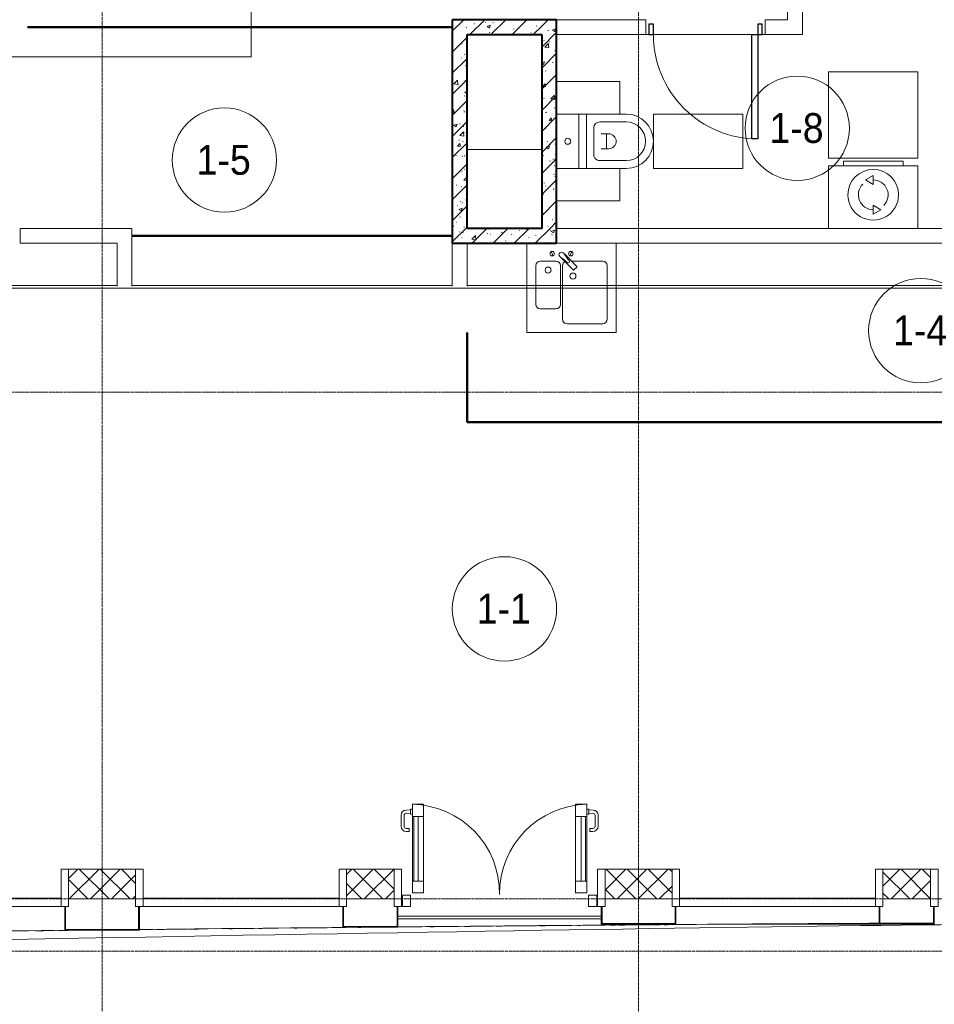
# Model space of a CAD drawing. Header units: millimetres. Extents: x 5617 to 106320, y 7718 to 217672.
# Tile 34 of 44: x 64234 to 70372, y 59193 to 65800. Entities that reach past the tile are written whole.
import ezdxf

# ---------------------------------------------------------------- set-up
doc = ezdxf.new("R2010")
doc.units = ezdxf.units.MM
doc.linetypes.add('ADSK_Линия сетки', pattern=[25, 20, -2.5, 0, -2.5])
doc.linetypes.add('Линия сетки', pattern=[25, 20, -2.5, 0, -2.5])
for name, color, linetype, lineweight in [('Двери', 7, 'Continuous', 18), ('Импосты витража', 7, 'Continuous', 18), ('Каркас_Импост', 7, 'Continuous', 30), ('Колонны', 7, 'Continuous', 18), ('Марки помещений', 7, 'Continuous', 20), ('Мебель', 7, 'Continuous', 18), ('Ограждение', 7, 'Continuous', 18), ('Оси', 7, 'Continuous', 9), ('Панели витража', 7, 'Continuous', 18), ('Перекрытия', 7, 'Continuous', 18), ('Поручни', 7, 'Continuous', 18), ('Сантехнические приборы', 7, 'Continuous', 18), ('Стены', 7, 'Continuous', 18), ('Стены разрез', 7, 'Continuous', 40), ('Стены штриховка', 7, 'Continuous', 40), ('Форма', 7, 'Continuous', 18), ('Формообразующий элемент-перекрытие', 7, 'Continuous', 18), ('Электрооборудование', 7, 'Continuous', 18)]:
    doc.layers.add(name, color=color, linetype=linetype, lineweight=lineweight)
doc.styles.add('Arial_4', font='arial.ttf', dxfattribs={"width": 0.9, "height": 200})
pattern_1 = [(50, (0, 0), (218.62117, -19.1268), [22.86, -251.46]), (355, (0, 0), (-42.2919, 229.2684), [18.288, -201.168]), (100.451, (18.22, -1.6), (176.3311, 210.13963), [19.428, -213.708]), (46.184, (0, 60.96), (325.29495, -50.4516), [34.29, -377.19]), (96.636, (27.1, 56.76), (284.883, 296.9127), [29.142, -320.562]), (351.184, (0, 60.96), (284.8858, 296.9107), [27.432, -301.752]), (21, (30.48, 45.72), (181.93753, -122.71832), [22.86, -251.46]), (326, (30.48, 45.72), (74.1622, 221.0262), [18.288, -201.168]), (71.451, (45.64, 35.5), (256.10035, 98.30526), [19.428, -213.708]), (37.5, (0, 0), (3.70639, 101.465895), [3.353, -195.377, 3.353, -200.863, -201.93]), (37.5, (0, 0), (3.70639, 101.465895), [-402.946, 3.353, -198.577]), (7.5, (0, 0), (80.18358, 120.21653), [3.353, -113.081, 3.353, -190.805, -76.962]), (7.5, (0, 0), (80.18358, 120.21653), [-310.591, 3.353, -73.609]), (327.5, (-67.97, 0), (162.70865, -6.87497), [3.353, -72.847, 3.353, -234.391, -315.468]), (327.5, (-67.97, 0), (162.70865, -6.87497), [-313.944, 3.353, -312.115]), (317.5, (-98.45, 0), (177.75468, 30.51183), [3.353, -95.707, 3.353, -154.534, -224.028]), (317.5, (-98.45, 0), (177.75468, 30.51183), [-256.946, 3.353, -220.675])]
pattern_2 = [(45, (0, 0), (-70.71068, 70.71068), [])]
pattern_3 = [(45, (0, 0), (-70.71068, 70.71068), []), (135, (0, 0), (-70.71068, -70.71068), [])]

# ---------------------------------------------------------------- blocks, each defined once
blk = doc.blocks.new('MR_Зона обслуживания - MR_Зона обслуживания-V2-МКСС_K1_L21_67_500_')
at = {"layer": 'Мебель', "color": 254, "lineweight": 9, "true_color": 0xcccccc}
for p, q in [((182.5, 600), (-182.5, 600)), ((-182.5, 600), (-182.5, 0)), ((182.5, 0), (182.5, 600)), ((-182.5, 0), (182.5, 0))]:
    blk.add_line(p, q, dxfattribs=at)
blk = doc.blocks.new('MR_Зона обслуживания - MR_Зона обслуживания-2560084-МКСС_K1_L21_67_500_')
at = {"layer": 'Мебель', "color": 254, "lineweight": 9, "true_color": 0xcccccc}
for p, q in [((108.75, 425), (-108.75, 425)), ((-108.75, 425), (-108.75, 0)), ((108.75, 0), (108.75, 425))]:
    blk.add_line(p, q, dxfattribs=at)
blk = doc.blocks.new('MR_Зона обслуживания - MR_Зона обслуживания-2560093-МКСС_K1_L21_67_500_')
at = {"layer": 'Мебель', "color": 254, "lineweight": 9, "true_color": 0xcccccc}
for p, q in [((300, 0), (-300, 0)), ((-300, 0), (-300, -580)), ((300, -580), (300, 0)), ((-300, -580), (300, -580))]:
    blk.add_line(p, q, dxfattribs=at)
blk = doc.blocks.new('A_DOR_Door - Вн_3_Одинарная_800x2100-2943060-МКСС_K1_L21_67_500_')
at = {"layer": 'Двери', "color": 254, "lineweight": 30, "true_color": 0xcccccc}
for p, q in [((-350, 50), (-350, 750)), ((-350, 750), (-310, 750)), ((-350, 50), (-350, 750)), ((-310, 750), (-310, 50)), ((-380, 50), (-380, -20)), ((-350, 50), (-380, 50)), ((-310, 50), (-350, 50)), ((-350, -20), (-350, 50)), ((380, 50), (350, 50)), ((350, 50), (350, -20)), ((380, -20), (380, 50)), ((-380, -20), (-350, -20)), ((350, -20), (380, -20))]:
    blk.add_line(p, q, dxfattribs=at)
at = {"layer": 'Двери', "color": 254, "lineweight": 9, "true_color": 0xe5e5e5}
blk.add_arc((-350, 50), 700, 360, 90, dxfattribs=at)
blk = doc.blocks.new('MR_Унитаз напольный - Санузел с ванной-2560082-МКСС_K1_L21_67_500_')
at = {"layer": 'Сантехнические приборы', "color": 253, "true_color": 0xaaaaaa}
for p, q in [((-182.5, 0), (-182.5, 267.5)), ((-130, 267.5), (-130, 90)), ((130, 90), (130, 267.5)), ((182.5, 267.5), (182.5, 0)), ((-50, 150), (-50, 100)), ((-50, 135), (50, 135)), ((50, 100), (50, 150)), ((182.5, 0), (-182.5, 0)), ((-182.5, -50), (-182.5, 0)), ((-182.5, 0), (182.5, 0)), ((-90, 50), (90, 50)), ((182.5, 0), (182.5, -50)), ((-182.5, -50), (182.5, -50)), ((-182.5, -200), (-182.5, -50)), ((182.5, -50), (-182.5, -50)), ((182.5, -50), (182.5, -200)), ((182.5, -200), (-182.5, -200))]:
    blk.add_line(p, q, dxfattribs=at)
for centre, radius, start, end in [((0, 267.5), 182.5, 0, 180), ((0, 267.5), 130, 360, 180), ((0, 150), 50, 360, 180), ((-90, 90), 40, 180, 270), ((90, 90), 40, 270, 360), ((0, -125), 20, 360, 180), ((0, -125), 20, 180, 360)]:
    blk.add_arc(centre, radius, start, end, dxfattribs=at)
blk = doc.blocks.new('MR_Стиральная машина - Стиральная машина_450-2498975-МКСС_K1_L21_67_500_')
at = {"layer": 'Электрооборудование', "color": 253, "true_color": 0xaaaaaa}
for p, q in [((300, 0), (-300, 0)), ((-300, 0), (-300, -420)), ((300, -420), (300, 0)), ((0, -95), (-52, -125)), ((-52, -125), (0, -155)), ((0, -155), (0, -95)), ((0, -295), (0, -355)), ((52, -325), (0, -295)), ((0, -355), (52, -325)), ((-300, -420), (300, -420)), ((-200, -420), (-200, -450)), ((-200, -450), (200, -450)), ((200, -450), (200, -420))]:
    blk.add_line(p, q, dxfattribs=at)
for radius, start, end in [(170, 360, 180), (100, 315, 90), (100, 135, 270), (170, 180, 360)]:
    blk.add_arc((0, -225), radius, start, end, dxfattribs=at)
blk = doc.blocks.new('MR_Мойка - Кухонная мойка-2498983-МКСС_K1_L21_67_500_')
at = {"layer": 'Сантехнические приборы', "color": 253, "true_color": 0xaaaaaa}
for p, q in [((-300, 50), (-300, -550)), ((-300, 50), (-300, -550)), ((300, 50), (-300, 50)), ((300, -550), (300, 50)), ((-136.7, -6.7), (-122.6, -33.3)), ((-79, -39), (-69.8, -48.2)), ((-69.8, -48.2), (11.4, -129.4)), ((-45.7, -24.2), (-55, -14.9)), ((35.5, -105.4), (-45.7, -24.2)), ((2.7, -6.7), (-11.4, -33.3)), ((-240, -100), (-240, -360)), ((-104, -70), (-210, -70)), ((-74, -360), (-74, -100)), ((-60, -100), (-60, -460)), ((210, -70), (0.1, -70)), ((15.7, -129.4), (35.5, -109.6)), ((240, -460), (240, -100)), ((-210, -390), (-104, -390)), ((-30, -490), (210, -490)), ((-300, -550), (300, -550))]:
    blk.add_line(p, q, dxfattribs=at)
for centre, radius, start, end in [((-129.7, -20), 15, 360, 180), ((-129.7, -20), 15, 180, 360), ((-67, -26.9), 17, 45, 225), ((-171.5, -230.2), 208.5, 46.5946, 60.81769), ((136.3, 77.5), 208.5, 209.18231, 223.4054), ((-21.7, -72.3), 9.19, 225, 45), ((-4.3, -20), 15, 360, 180), ((-4.3, -20), 15, 180, 360), ((-210, -100), 30, 90, 180), ((-157, -130), 20, 360, 180), ((-157, -130), 20, 180, 360), ((-104, -100), 30, 360, 90), ((-30, -100), 30, 118.55106, 180), ((13.5, -127.3), 3, 225, 315), ((13.5, -127.3), 3, 225, 315), ((33.3, -107.5), 3, 315, 45), ((33.3, -107.5), 3, 315, 45), ((210, -100), 30, 360, 90), ((10, -170), 20, 360, 180), ((10, -170), 20, 180, 360), ((-210, -360), 30, 180, 270), ((-104, -360), 30, 270, 360), ((-30, -460), 30, 180, 270), ((210, -460), 30, 270, 360)]:
    blk.add_arc(centre, radius, start, end, dxfattribs=at)
blk = doc.blocks.new('135_SLK_K1_AR_rvt-1-МКСС_K1_L21_67_500_')
at = {"layer": 'Стены разрез', "lineweight": 9, "true_color": 0xcccccc}
h = blk.add_hatch(dxfattribs=at)
h.set_pattern_fill('FP_1', color=254, style=0, pattern_type=2)
h.set_pattern_definition(pattern_1)
h.paths.add_polyline_path([(53300, 65700), (53300, 65800), (52700, 65800), (52700, 65700), (52800, 65700)])
h = blk.add_hatch(dxfattribs=at)
h.set_pattern_fill('FP_3', color=254, style=0, pattern_type=2)
h.set_pattern_definition(pattern_2)
h.paths.add_polyline_path([(53300, 65700), (53300, 65800), (52700, 65800), (52700, 65700), (52800, 65700)])
h = blk.add_hatch(dxfattribs=at)
h.set_pattern_fill('FP_1', color=254, style=0, pattern_type=2)
h.set_pattern_definition(pattern_1)
h.paths.add_polyline_path([(53300, 64400), (53400, 64400), (53400, 65800), (53300, 65800), (53300, 64541.8)])
h = blk.add_hatch(dxfattribs=at)
h.set_pattern_fill('FP_3', color=254, style=0, pattern_type=2)
h.set_pattern_definition(pattern_2)
h.paths.add_polyline_path([(53300, 64400), (53400, 64400), (53400, 65800), (53300, 65800), (53300, 64541.8)])
h = blk.add_hatch(dxfattribs=at)
h.set_pattern_fill('FP_1', color=254, style=0, pattern_type=2)
h.set_pattern_definition(pattern_1)
h.paths.add_polyline_path([(52800, 64300), (52800, 65700), (52700, 65700), (52700, 64300)])
h = blk.add_hatch(dxfattribs=at)
h.set_pattern_fill('FP_3', color=254, style=0, pattern_type=2)
h.set_pattern_definition(pattern_2)
h.paths.add_polyline_path([(52800, 64300), (52800, 65700), (52700, 65700), (52700, 64300)])
h = blk.add_hatch(dxfattribs=at)
h.set_pattern_fill('FP_1', color=254, style=0, pattern_type=2)
h.set_pattern_definition(pattern_1)
h.paths.add_polyline_path([(53366.5, 64300), (53400, 64300), (53400, 64400), (52800, 64400), (52800, 64300), (53362.8, 64300)])
h = blk.add_hatch(dxfattribs=at)
h.set_pattern_fill('FP_3', color=254, style=0, pattern_type=2)
h.set_pattern_definition(pattern_2)
h.paths.add_polyline_path([(53366.5, 64300), (53400, 64300), (53400, 64400), (52800, 64400), (52800, 64300), (53362.8, 64300)])
at = {"layer": 'Перекрытия', "color": 254, "true_color": 0xcccccc}
for p, q in [((51350, 67700), (51350, 65550)), ((54020, 65700), (54000, 65700)), ((54000, 65700), (54020, 65700)), ((54710, 65700), (54050, 65700)), ((54050, 65700), (54710, 65700)), ((54800, 65700), (54780, 65700)), ((54780, 65700), (54800, 65700)), ((51350, 65550), (48800, 65550)), ((52800.4, 64300), (52800.4, 64016.8))]:
    blk.add_line(p, q, dxfattribs=at)
at = {"layer": 'Стены', "color": 254, "true_color": 0xcccccc}
for p, q in [((54950, 65800), (54950, 67220)), ((55050, 67220), (55050, 65800)), ((53400, 65800), (54000, 65800)), ((54000, 65700), (54000, 65800)), ((54800, 65800), (54950, 65800)), ((54800, 65800), (54800, 65700)), ((55050, 65700), (55050, 65800)), ((54000, 65700), (53400, 65700)), ((55050, 65700), (54800, 65700)), ((49800, 64400), (50550, 64400)), ((49800, 64400), (49800, 64300)), ((50550, 64300), (50550, 64400)), ((53400, 64400), (57350, 64400)), ((50450, 64300), (49800, 64300)), ((50450, 64011), (50450, 64300)), ((50550, 64300), (50550, 64011)), ((52700, 64011), (52700, 64300)), ((52800, 64300), (52800, 64011)), ((57350, 64300), (53400, 64300))]:
    blk.add_line(p, q, dxfattribs=at)
at = {"layer": 'Стены разрез', "color": 254, "true_color": 0xcccccc}
for p, q in [((52700, 65750.4), (49850, 65750.4)), ((49850, 65750.4), (49850, 65749.6)), ((49850, 65749.6), (52700, 65749.6)), ((53300, 65800), (52700, 65800)), ((52700, 65800), (52700, 65750.4)), ((52700, 65749.6), (52700, 65700)), ((53400, 65800), (53300, 65800)), ((53400, 64400), (53400, 65800)), ((52700, 65700), (52700, 64350.4)), ((52800, 65700), (53300, 65700)), ((52800, 64400), (52800, 65700)), ((53300, 65700), (53300, 64400)), ((53300, 64400), (52800, 64400)), ((53400, 64300), (53400, 64400)), ((52700, 64350.4), (50550, 64350.4)), ((50550, 64350.4), (50550, 64349.6)), ((50550, 64349.6), (52700, 64349.6)), ((52700, 64349.6), (52700, 64300)), ((52700, 64300), (52800, 64300)), ((52800, 64300), (53400, 64300)), ((52799.6, 63700), (52799.6, 63100.4)), ((52800.4, 63700), (52799.6, 63700)), ((52800.4, 63100.4), (52800.4, 63700)), ((52799.6, 63100.4), (52799.6, 63099.6)), ((52799.6, 63099.6), (56950, 63099.6)), ((56950, 63100.4), (52800.4, 63100.4))]:
    blk.add_line(p, q, dxfattribs=at)
at = {"layer": 'Стены штриховка', "color": 254, "true_color": 0xcccccc}
for p, q in [((52700, 65749.6), (52700, 65750.4)), ((52700, 65750.4), (52700, 65749.6)), ((52700, 64349.6), (52700, 64350.4))]:
    blk.add_line(p, q, dxfattribs=at)
at = {"layer": 'Двери', "color": 254, "lineweight": 18, "true_color": 0xcccccc, "rotation": 180}
blk.add_blockref('A_DOR_Door - Вн_3_Одинарная_800x2100-2943060-МКСС_K1_L21_67_500_', (54400, 65750), dxfattribs=at)
at = {"layer": 'Мебель', "color": 254, "lineweight": 18, "true_color": 0xcccccc}
for name, p, rotation in [('MR_Зона обслуживания - MR_Зона обслуживания-2560093-МКСС_K1_L21_67_500_', (55525, 64870), 180), ('MR_Зона обслуживания - MR_Зона обслуживания-2560084-МКСС_K1_L21_67_500_', (53400, 65275.4), 269.9999999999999), ('MR_Зона обслуживания - MR_Зона обслуживания-V2-МКСС_K1_L21_67_500_', (54050, 64984.1), 269.9999999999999), ('MR_Зона обслуживания - MR_Зона обслуживания-2560084-МКСС_K1_L21_67_500_', (53400, 64692.9), 269.9999999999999)]:
    blk.add_blockref(name, p, dxfattribs=dict(at, rotation=rotation))
at = {"layer": 'Сантехнические приборы', "color": 253, "lineweight": 18, "true_color": 0xaaaaaa, "rotation": 269.9999999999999}
blk.add_blockref('MR_Унитаз напольный - Санузел с ванной-2560082-МКСС_K1_L21_67_500_', (53600, 64984.1), dxfattribs=at)
at = {"layer": 'Сантехнические приборы', "color": 253, "lineweight": 18, "true_color": 0xaaaaaa}
blk.add_blockref('MR_Мойка - Кухонная мойка-2498983-МКСС_K1_L21_67_500_', (53500, 64250), dxfattribs=at)
at = {"layer": 'Электрооборудование', "color": 253, "lineweight": 18, "true_color": 0xaaaaaa, "rotation": 180}
blk.add_blockref('MR_Стиральная машина - Стиральная машина_450-2498975-МКСС_K1_L21_67_500_', (55525, 64400), dxfattribs=at)
blk = doc.blocks.new('System Panel - A_PAN_Glass-5485187-МКСС_K1_L21_67_500_')
at = {"layer": 'Панели витража', "color": 254, "lineweight": 5, "true_color": 0xcccccc}
for p, q in [((657.5, 0), (-657.5, 0)), ((-657.5, 0), (-657.5, -55)), ((657.5, -55), (657.5, 0)), ((-657.5, -55), (657.5, -55))]:
    blk.add_line(p, q, dxfattribs=at)
blk = doc.blocks.new('Rectangular Mullion - R_StandardFrame_50Wx250H-5002680-МКСС_K1_L21_67_500_')
at = {"layer": 'Импосты витража', "color": 254, "lineweight": 5, "true_color": 0xcccccc}
for p, q in [((-25, 0), (-25, 250)), ((-25, 250), (25, 250)), ((25, 250), (25, 0)), ((0, 0), (-25, 0)), ((25, 0), (5, 0))]:
    blk.add_line(p, q, dxfattribs=at)
blk = doc.blocks.new('Rectangular Mullion - R_StandardFrame_50Wx250H-3968084-МКСС_K1_L21_67_500_')
at = {"layer": 'Импосты витража', "color": 254, "lineweight": 5, "true_color": 0xcccccc}
for p, q in [((-25, 0), (-25, 250)), ((-25, 250), (25, 250)), ((25, 250), (25, 0)), ((-5, 0), (-25, 0)), ((25, 0), (0, 0))]:
    blk.add_line(p, q, dxfattribs=at)
blk = doc.blocks.new('A_PAN_ALU_Door_Double - EXT_1_Double_EQ-7068940-МКСС_K1_L21_67_500_')
at = {"layer": 'Двери', "color": 254, "lineweight": 5, "true_color": 0xe5e5e5}
for p, q in [((-661.4, 611.9), (-661.4, 537.8)), ((-641.4, 537.8), (-641.4, 610)), ((-598.9, 647.9), (-627.7, 646.9)), ((-625.8, 625), (-598.9, 624)), ((-598.9, 649.8), (-598.9, 622.2)), ((-584.9, 652.3), (-596.4, 652.3)), ((-596.4, 619.8), (-584.9, 619.8)), ((584.9, 652.3), (596.4, 652.3)), ((596.4, 619.8), (584.9, 619.8)), ((598.9, 649.8), (598.9, 622.2)), ((598.9, 647.9), (627.7, 646.9)), ((625.8, 625), (598.9, 624)), ((641.4, 537.8), (641.4, 610)), ((661.4, 611.9), (661.4, 537.8)), ((-606.4, 522.8), (-626.4, 522.8)), ((-626.4, 502.8), (-606.4, 502.8)), ((-606.4, 502.8), (-606.4, 522.8)), ((606.4, 502.8), (606.4, 522.8)), ((606.4, 522.8), (626.3, 522.8)), ((626.3, 502.8), (606.4, 502.8))]:
    blk.add_line(p, q, dxfattribs=at)
at = {"layer": 'Двери', "color": 254, "lineweight": 5, "true_color": 0xcccccc}
for p, q in [((-585, 169.2), (-585, 603.6)), ((-575.9, 603.6), (-547.2, 603.6)), ((-575.9, 169.2), (-575.9, 603.6)), ((-547.2, 603.6), (-547.2, 169.2)), ((-509.5, 603.6), (-509.5, 169.2)), ((509.5, 603.6), (509.5, 169.2)), ((547.2, 603.6), (547.2, 169.2)), ((575.9, 603.6), (547.2, 603.6)), ((575.9, 169.2), (575.9, 603.6)), ((585, 169.2), (585, 603.6)), ((-575.9, 169.2), (-547.2, 169.2)), ((575.9, 169.2), (547.2, 169.2))]:
    blk.add_line(p, q, dxfattribs=at)
at = {"layer": 'Двери', "color": 254, "lineweight": 5, "true_color": 0xe5e5e5}
for centre, radius, start, end in [((-597.5, 87.6), 597.5, 359.29675, 89.06231), ((597.5, 87.6), 597.5, 90.93769, 180.70325), ((-626.4, 611.9), 35, 92.19449, 180), ((-626.4, 610), 15, 87.80556, 180), ((-596.4, 649.8), 2.5, 90, 180.00001), ((-596.4, 622.2), 2.5, 180.00001, 270), ((596.4, 649.8), 2.5, 359.99999, 90), ((596.4, 622.2), 2.5, 270, 359.99999), ((626.3, 610), 15, 0, 92.19444), ((626.3, 611.9), 35, 360, 87.80551), ((-626.4, 537.8), 35, 180, 270), ((-626.4, 537.8), 15, 180, 270), ((626.3, 537.8), 35, 270, 360), ((626.3, 537.8), 15, 270, 360)]:
    blk.add_arc(centre, radius, start, end, dxfattribs=at)
at = {"layer": 'Каркас_Импост', "color": 254, "lineweight": 5, "true_color": 0xcccccc}
for p, q in [((-585, 685.1), (-509.5, 685.1)), ((-585, 603.6), (-585, 685.1)), ((-509.5, 685.1), (-509.5, 603.6)), ((509.5, 685.1), (509.5, 603.6)), ((585, 685.1), (509.5, 685.1)), ((585, 603.6), (585, 685.1)), ((-509.5, 603.6), (-585, 603.6)), ((509.5, 603.6), (585, 603.6)), ((-585, 169.2), (-509.5, 169.2)), ((-585, 90.6), (-585, 169.2)), ((-509.5, 169.2), (-509.5, 90.6)), ((509.5, 169.2), (509.5, 90.6)), ((585, 169.2), (509.5, 169.2)), ((585, 90.6), (585, 169.2)), ((-509.5, 90.6), (-585, 90.6)), ((509.5, 90.6), (585, 90.6))]:
    blk.add_line(p, q, dxfattribs=at)
at = {"layer": 'Панели витража', "color": 254, "lineweight": 5, "true_color": 0xcccccc}
for p, q in [((-597.5, 75), (-652.5, 75)), ((-652.5, 75), (-652.5, -0.5)), ((-597.5, -0.5), (-597.5, 75)), ((652.5, 75), (597.5, 75)), ((597.5, 75), (597.5, 0)), ((652.5, 0), (652.5, 75)), ((597.5, 0), (652.5, 0)), ((-652.5, -0.5), (-597.5, -0.5))]:
    blk.add_line(p, q, dxfattribs=at)
blk = doc.blocks.new('System Panel - A_PAN_Glass-6841094-МКСС_K1_L21_67_500_')
at = {"layer": 'Панели витража', "color": 254, "lineweight": 5, "true_color": 0xcccccc}
for p, q in [((657.5, 0), (-657.5, 0)), ((-657.5, 0), (-657.5, -55)), ((-657.5, -55), (657.5, -55)), ((657.5, -55), (657.5, 0))]:
    blk.add_line(p, q, dxfattribs=at)
blk = doc.blocks.new('Rectangular Mullion - R_StandardFrame_50Wx250H-V21-МКСС_K1_L21_67_500_')
at = {"layer": 'Импосты витража', "color": 254, "lineweight": 5, "true_color": 0xcccccc}
for p, q in [((-25, 0), (-25, 250)), ((-25, 250), (25, 250)), ((25, 250), (25, 0)), ((0, 0), (-25, 0)), ((25, 0), (5, 0))]:
    blk.add_line(p, q, dxfattribs=at)
blk = doc.blocks.new('Ограждение - Ограждение-5422527-МКСС_K1_L21_67_500_')
at = {"layer": 'Поручни', "color": 254, "lineweight": 5, "true_color": 0xcccccc}
for p, q in [((39350, -116.5), (37985, -116.5)), ((39350, -133.5), (37985, -133.5))]:
    blk.add_line(p, q, dxfattribs=at)
blk = doc.blocks.new('A_SLK_PAN_Type1 - Прямой тип панели-6618361-МКСС_K1_L21_67_500_')
at = {"layer": 'Колонны', "color": 254, "lineweight": 5, "true_color": 0xcccccc}
for p, q in [((-245, 0), (-250, 0)), ((-250, 0), (-250, -160)), ((-245, -155), (-245, 0)), ((245, 0), (245, -155)), ((250, 0), (245, 0)), ((250, -160), (250, 0)), ((-250, -160), (250, -160)), ((245, -155), (-245, -155))]:
    blk.add_line(p, q, dxfattribs=at)
blk = doc.blocks.new('A_SLK_PAN_Type1 - Прямой тип панели-6054257-МКСС_K1_L21_67_500_')
at = {"layer": 'Колонны', "color": 254, "lineweight": 5, "true_color": 0xcccccc}
for p, q in [((-245, 0), (-250, 0)), ((-250, 0), (-250, -120)), ((-245, -115), (-245, 0)), ((245, 0), (245, -115)), ((250, 0), (245, 0)), ((250, -120), (250, 0)), ((-250, -120), (250, -120)), ((245, -115), (-245, -115))]:
    blk.add_line(p, q, dxfattribs=at)
blk = doc.blocks.new('A_SLK_PAN_Type1 - Прямой тип панели-6618370-МКСС_K1_L21_67_500_')
at = {"layer": 'Колонны', "color": 254, "lineweight": 5, "true_color": 0xcccccc}
for p, q in [((-180, 0), (-185, 0)), ((-185, 0), (-185, -140)), ((-180, -135), (-180, 0)), ((180, 0), (180, -135)), ((185, 0), (180, 0)), ((185, -140), (185, 0)), ((-185, -140), (185, -140)), ((180, -135), (-180, -135))]:
    blk.add_line(p, q, dxfattribs=at)
blk = doc.blocks.new('A_SLK_PAN_Type1 - Прямой тип панели-6054258-МКСС_K1_L21_67_500_')
at = {"layer": 'Колонны', "color": 254, "lineweight": 5, "true_color": 0xcccccc}
for p, q in [((-180, 0), (-185, 0)), ((-185, 0), (-185, -120)), ((-180, -115), (-180, 0)), ((180, 0), (180, -115)), ((185, 0), (180, 0)), ((185, -120), (185, 0)), ((-185, -120), (185, -120)), ((180, -115), (-180, -115))]:
    blk.add_line(p, q, dxfattribs=at)
blk = doc.blocks.new('A_OGR_PAN_Отлив - A_OGR_PAN_Отлив-5583336-МКСС_K1_L21_67_500_')
at = {"layer": 'Колонны', "color": 254, "lineweight": 5, "true_color": 0xcccccc}
blk.add_line((412.2, 120), (-682.5, 120), dxfattribs=at)
blk = doc.blocks.new('135_SLK_K1_AR_FCD_rvt-1-МКСС_K1_L21_67_500_')
at = {"layer": 'Стены разрез', "lineweight": 5, "true_color": 0xcccccc}
h = blk.add_hatch(dxfattribs=at)
h.set_pattern_fill('FP_4', color=254, style=0, pattern_type=2)
h.set_pattern_definition(pattern_3)
h.paths.add_polyline_path([(50162.1, 59900), (50575, 59900), (50575, 60100), (50125, 60100), (50125, 59900)])
h = blk.add_hatch(dxfattribs=at)
h.set_pattern_fill('FP_4', color=254, style=0, pattern_type=2)
h.set_pattern_definition(pattern_3)
h.paths.add_polyline_path([(52052.2, 59900), (52310, 59900), (52310, 60100), (51990, 60100), (51990, 59900)])
h = blk.add_hatch(dxfattribs=at)
h.set_pattern_fill('FP_4', color=254, style=0, pattern_type=2)
h.set_pattern_definition(pattern_3)
h.paths.add_polyline_path([(53770.6, 59900), (54175, 59900), (54175, 60100), (53725, 60100), (53725, 59900)])
h = blk.add_hatch(dxfattribs=at)
h.set_pattern_fill('FP_4', color=254, style=0, pattern_type=2)
h.set_pattern_definition(pattern_3)
h.paths.add_polyline_path([(55660.8, 59900), (55910, 59900), (55910, 60100), (55590, 60100), (55590, 59900)])
at = {"layer": 'Стены разрез', "color": 254, "lineweight": 9, "true_color": 0xcccccc}
for p, q in [((50575, 60100), (50125, 60100)), ((50125, 60100), (50125, 59900)), ((50575, 59900), (50575, 60100)), ((52310, 60100), (51990, 60100)), ((51990, 60100), (51990, 59900)), ((52310, 59900), (52310, 60100)), ((54175, 60100), (53725, 60100)), ((53725, 60100), (53725, 59900)), ((54175, 59900), (54175, 60100)), ((55910, 60100), (55590, 60100)), ((55590, 60100), (55590, 59900)), ((55910, 59900), (55910, 60100)), ((50125, 59900), (50575, 59900)), ((51990, 59900), (52310, 59900)), ((53725, 59900), (54175, 59900)), ((55590, 59900), (55910, 59900))]:
    blk.add_line(p, q, dxfattribs=at)
at = {"layer": 'Форма', "color": 254, "lineweight": 5, "true_color": 0xcccccc}
blk.add_line((53300, 64930), (52800, 64930), dxfattribs=at)
at = {"layer": 'Форма', "color": 254, "lineweight": 9, "true_color": 0xcccccc}
blk.add_line((57600, 63999.3), (48990, 63999.3), dxfattribs=at)
at = {"layer": 'Форма', "color": 254, "lineweight": 5, "true_color": 0xcccccc}
blk.add_open_spline([(22960.9, 59315.6), (23921.4, 59304.8), (32653.8, 59261.7), (51193, 59682.2), (56217.7, 59730)], degree=3, knots=[40.184628, 40.184628, 40.184628, 40.184628, 45.960513, 86.414517, 86.414517, 86.414517, 86.414517], dxfattribs=at)
at = {"layer": 'Форма', "color": 254, "lineweight": 9, "true_color": 0xcccccc}
for points, knots in [([(52335, 59712.5), (52420.2, 59713.3), (52910.2, 59717.8), (53805, 59725.7), (54796.5, 59732.9), (55383.1, 59736.1), (55565, 59736.9)], [-0.11599866, -0.11599866, -0.11599866, -0.11599866, -0.11036789, -0.08361204, -0.05685619, -0.04483622, -0.04483622, -0.04483622, -0.04483622]), ([(55569.9, 59736.9), (55588.8, 59737), (55708.9, 59737.6), (55829, 59738), (55930.1, 59738.4)], [-0.044727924, -0.044727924, -0.044727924, -0.044727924, -0.043478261, -0.036791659, -0.036791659, -0.036791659, -0.036791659])]:
    blk.add_open_spline(points, degree=3, knots=knots, dxfattribs=at)
for points in [[(48735, 59674.9), (49194.6, 59680), (49654.3, 59685.1), (50113.9, 59690)], [(50586.4, 59695), (50589.3, 59695), (50592.1, 59695.1), (50595, 59695.1)], [(50600, 59695.1), (51092, 59700.3), (51583.9, 59705.3), (52075.9, 59710)]]:
    blk.add_open_spline(points, degree=3, dxfattribs=at)
at = {"layer": 'Формообразующий элемент-перекрытие', "color": 254, "lineweight": 5, "true_color": 0xcccccc}
for p, q in [((48990, 64016.8), (50450, 64016.8)), ((50550, 64016.8), (52700, 64016.8)), ((52800, 64016.8), (57350, 64016.8))]:
    blk.add_line(p, q, dxfattribs=at)
for points in [[(53939.4, 59726), (53928.6, 59725.9), (53917.8, 59725.8), (53907, 59725.7)], [(54029.8, 59726.7), (54014, 59726.6), (53998.3, 59726.4), (53982.5, 59726.3)], [(54094.2, 59727.2), (54075.7, 59727), (54057.1, 59726.9), (54038.6, 59726.7)], [(54152.8, 59727.6), (54142.3, 59727.5), (54131.7, 59727.5), (54121.2, 59727.4)], [(54311.2, 59728.8), (54277.7, 59728.6), (54244.2, 59728.3), (54210.7, 59728.1)], [(54470.9, 59730), (54462.2, 59729.9), (54453.5, 59729.9), (54444.8, 59729.8)], [(55621.9, 59736.9), (55604.6, 59736.9), (55587.3, 59736.8), (55569.9, 59736.7)], [(55687, 59737.2), (55671.1, 59737.2), (55655.2, 59737.1), (55639.3, 59737)], [(55751.1, 59737.5), (55738.7, 59737.4), (55726.3, 59737.4), (55714, 59737.3)], [(55842.8, 59737.9), (55830.7, 59737.8), (55818.7, 59737.8), (55806.6, 59737.7)], [(55918.5, 59738.1), (55904.4, 59738.1), (55890.3, 59738), (55876.1, 59738)], [(50005.7, 59687.8), (49971.4, 59687.5), (49937, 59687.1), (49902.6, 59686.7)], [(50119.9, 59689.1), (50098.4, 59688.9), (50077, 59688.6), (50055.5, 59688.4)], [(50686.4, 59695.1), (50673.6, 59695), (50660.9, 59694.9), (50648.1, 59694.7)], [(50766.3, 59696), (50749, 59695.8), (50731.7, 59695.6), (50714.4, 59695.4)], [(50816.7, 59696.5), (50805.3, 59696.4), (50793.9, 59696.3), (50782.5, 59696.2)], [(50921.5, 59697.6), (50905.6, 59697.4), (50889.7, 59697.3), (50873.8, 59697.1)], [(50997.3, 59698.4), (50974.4, 59698.2), (50951.6, 59697.9), (50928.7, 59697.7)], [(51044.9, 59698.9), (51031.4, 59698.8), (51018, 59698.6), (51004.5, 59698.5)], [(51283.3, 59701.4), (51257, 59701.1), (51230.8, 59700.8), (51204.6, 59700.5)], [(51369.2, 59702.2), (51358, 59702.1), (51346.9, 59702), (51335.7, 59701.9)], [(51425.1, 59702.8), (51417, 59702.7), (51408.9, 59702.6), (51400.8, 59702.5)], [(51532.1, 59703.9), (51526.3, 59703.8), (51520.5, 59703.8), (51514.7, 59703.7)], [(51657.9, 59705.1), (51651.8, 59705.1), (51645.8, 59705), (51639.8, 59705)], [(51859.3, 59707.1), (51837.7, 59706.9), (51816.1, 59706.7), (51794.5, 59706.5)], [(51950.2, 59708), (51946, 59708), (51941.8, 59708), (51937.6, 59707.9)], [(52085.9, 59709.4), (52079.9, 59709.3), (52073.8, 59709.3), (52067.8, 59709.2)], [(52438.8, 59712.8), (52426.2, 59712.6), (52413.6, 59712.5), (52401, 59712.4)], [(52576.4, 59714.1), (52568, 59714), (52559.7, 59713.9), (52551.3, 59713.8)], [(52704.7, 59715.3), (52679.7, 59715), (52654.8, 59714.8), (52629.8, 59714.6)], [(52820.4, 59716.3), (52807.3, 59716.2), (52794.1, 59716.1), (52781, 59716)], [(52949.1, 59717.5), (52923.8, 59717.3), (52898.4, 59717), (52873.1, 59716.8)], [(53034.6, 59718.3), (53021.5, 59718.1), (53008.4, 59718), (52995.2, 59717.9)], [(53264.4, 59720.3), (53205.1, 59719.8), (53145.7, 59719.3), (53086.4, 59718.7)], [(53324.5, 59720.8), (53312.9, 59720.7), (53301.3, 59720.6), (53289.6, 59720.5)], [(53464.1, 59722), (53454.5, 59721.9), (53444.9, 59721.9), (53435.3, 59721.8)], [(53560.4, 59722.8), (53553.6, 59722.8), (53546.7, 59722.7), (53539.8, 59722.7)], [(53703.4, 59724), (53687.9, 59723.9), (53672.4, 59723.8), (53656.9, 59723.7)], [(53800, 59724.8), (53786.3, 59724.7), (53772.6, 59724.6), (53759, 59724.5)], [(53859, 59725.3), (53845.5, 59725.2), (53832.1, 59725.1), (53818.7, 59725)]]:
    blk.add_open_spline(points, degree=3, dxfattribs=at)
at = {"layer": 'Импосты витража', "color": 254, "lineweight": 5, "true_color": 0xcccccc, "extrusion": (0, 0, -1)}
for name, p in [('Rectangular Mullion - R_StandardFrame_50Wx250H-3968084-МКСС_K1_L21_67_500_', (-50100, 59850)), ('Rectangular Mullion - R_StandardFrame_50Wx250H-5002680-МКСС_K1_L21_67_500_', (-50600, 59850)), ('Rectangular Mullion - R_StandardFrame_50Wx250H-3968084-МКСС_K1_L21_67_500_', (-51965, 59850)), ('Rectangular Mullion - R_StandardFrame_50Wx250H-5002680-МКСС_K1_L21_67_500_', (-52335, 59850)), ('Rectangular Mullion - R_StandardFrame_50Wx250H-3968084-МКСС_K1_L21_67_500_', (-53700, 59850)), ('Rectangular Mullion - R_StandardFrame_50Wx250H-5002680-МКСС_K1_L21_67_500_', (-54200, 59850)), ('Rectangular Mullion - R_StandardFrame_50Wx250H-3968084-МКСС_K1_L21_67_500_', (-55565, 59850)), ('Rectangular Mullion - R_StandardFrame_50Wx250H-V21-МКСС_K1_L21_67_500_', (-55935, 59850))]:
    blk.add_blockref(name, p, dxfattribs=at)
at = {"layer": 'Колонны', "color": 254, "lineweight": 5, "true_color": 0xcccccc}
for name, p in [('A_SLK_PAN_Type1 - Прямой тип панели-6618361-МКСС_K1_L21_67_500_', (50350, 59850)), ('A_SLK_PAN_Type1 - Прямой тип панели-6618370-МКСС_K1_L21_67_500_', (52150, 59850)), ('A_SLK_PAN_Type1 - Прямой тип панели-6054257-МКСС_K1_L21_67_500_', (53950, 59850)), ('A_SLK_PAN_Type1 - Прямой тип панели-6054258-МКСС_K1_L21_67_500_', (55750, 59850))]:
    blk.add_blockref(name, p, dxfattribs=at)
at = {"layer": 'Колонны', "color": 254, "lineweight": 5, "true_color": 0xcccccc, "rotation": 180}
blk.add_blockref('A_OGR_PAN_Отлив - A_OGR_PAN_Отлив-5583336-МКСС_K1_L21_67_500_', (54882.5, 59850), dxfattribs=at)
at = {"layer": 'Ограждение', "color": 254, "lineweight": 5, "true_color": 0xcccccc}
blk.add_blockref('Ограждение - Ограждение-5422527-МКСС_K1_L21_67_500_', (14350, 59900), dxfattribs=at)
at = {"layer": 'Панели витража', "color": 254, "lineweight": 5, "true_color": 0xcccccc}
blk.add_blockref('A_PAN_ALU_Door_Double - EXT_1_Double_EQ-7068940-МКСС_K1_L21_67_500_', (53017.5, 59850), dxfattribs=at)
at = {"layer": 'Панели витража', "color": 254, "lineweight": 5, "true_color": 0xcccccc, "rotation": 180}
for name, p in [('System Panel - A_PAN_Glass-5485187-МКСС_K1_L21_67_500_', (49417.5, 59850)), ('System Panel - A_PAN_Glass-6841094-МКСС_K1_L21_67_500_', (51282.5, 59850)), ('System Panel - A_PAN_Glass-5485187-МКСС_K1_L21_67_500_', (54882.5, 59850))]:
    blk.add_blockref(name, p, dxfattribs=at)
blk = doc.blocks.new('050_Марка_Помещение - Номер-620969-МКСС_K1_L21_67_500_')
at = {"layer": 'Марки помещений'}
blk.add_circle((0, 0), 3.5, dxfattribs=at)

msp = doc.modelspace()

# ---------------------------------------------------------------- linework, layer by layer
at = {"layer": 'Оси', "linetype": 'Линия сетки'}
for p, q in [((64787.3, 54703.8), (64787.3, 80999.9)), ((68387.3, 54703.8), (68387.3, 80999.9))]:
    msp.add_line(p, q, dxfattribs=at)
at = {"layer": 'Оси', "linetype": 'ADSK_Линия сетки'}
for p, q in [((74890.6, 63300), (25783.4, 63300)), ((74890.6, 59900), (25783.4, 59900)), ((74890.6, 59550), (25783.4, 59550))]:
    msp.add_line(p, q, dxfattribs=at)

# ---------------------------------------------------------------- block references
at = {"lineweight": 5}
for name in ['135_SLK_K1_AR_FCD_rvt-1-МКСС_K1_L21_67_500_', '135_SLK_K1_AR_rvt-1-МКСС_K1_L21_67_500_']:
    msp.add_blockref(name, (14437.3, 0), dxfattribs=at)
at = {"layer": 'Марки помещений', "xscale": 99.99999999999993, "yscale": 99.99999999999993, "zscale": 99.99999999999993}
for p in [(69452.4, 65071.6), (65608.2, 64858), (70281.6, 63713.7), (67487.6, 61846.7)]:
    msp.add_blockref('050_Марка_Помещение - Номер-620969-МКСС_K1_L21_67_500_', p, dxfattribs=at)

# ---------------------------------------------------------------- texts
at = {"layer": 'Марки помещений', "lineweight": 9, "char_height": 200, "width": 447.342, "attachment_point": 1, "style": 'Arial_4'}
for s, insert in [('1-8', (69265.9, 65173.3)), ('1-5', (65421.7, 64959.7)), ('1-4', (70095.1, 63815.4)), ('1-1', (67301.1, 61948.4))]:
    msp.add_mtext(s, dxfattribs=dict(at, insert=insert))

doc.saveas('drawing.dxf')
